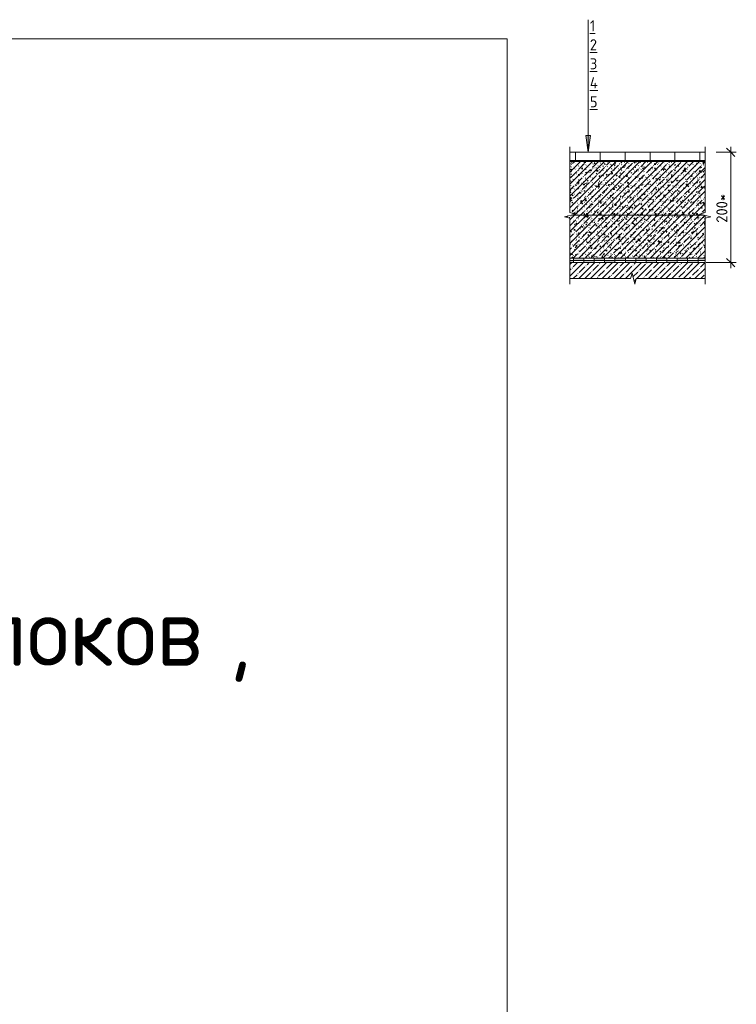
# Model space of a CAD drawing. Header units: millimetres. Extents: x 86102 to 162330, y -10965 to 131946.
# Tile 3 of 52: x 159426 to 160723, y 1966 to 3749. Entities that reach past the tile are written whole.
import ezdxf

# ---------------------------------------------------------------- set-up
doc = ezdxf.new("R2010")
doc.units = ezdxf.units.MM
for name, color, linetype, lineweight in [('A-ANNO-DIMS', 7, 'Continuous', 5), ('A-ANNO-DIMS-10', 7, 'Continuous', 5), ('A-ANNO-NOTE', 7, 'Continuous', 5), ('A-DETL', 7, 'Continuous', 25), ('A-DETL-GENF', 7, 'Continuous', 13), ('A-DETL-THIN', 7, 'Continuous', 5), ('G-ANNO-TEXT', 7, 'Continuous', 5)]:
    doc.layers.add(name, color=color, linetype=linetype, lineweight=lineweight)
doc.styles.add('GOST Common_4', font='GOST_Common.ttf', dxfattribs={"height": 125})
doc.styles.add('GOST Common_5', font='GOST_Common.ttf', dxfattribs={"height": 20})
doc.dimstyles.new('2_мм_2', dxfattribs={"dimscale": 304.8, "dimtxt": 20.1143, "dimasz": 0.049213, "dimexe": 0.032808, "dimexo": 0.049213, "dimgap": 0, "dimtad": 1, "dimdec": 0, "dimdsep": 46, "dimtxsty": 'GOST Common_5', "dimblk1": 'OBLIQUE', "dimblk2": 'OBLIQUE', "dimsah": 1, "dimcen": 0.09, "dimdle": 0.032808, "dimadec": 5, "dimazin": 2, "dimtfac": 1, "dimtdec": 4, "dimtix": 1, "dimtmove": 0, "dimatfit": 3, "dimfxl": 1, "dimtvp": 1, "dimtolj": 1, "dimtzin": 0, "dimarcsym": 2})
pattern_1 = [(0, (159625.4906, 0), (8.128, 2.032), [0.335, -5.761, 0.335, -5.761, -32.512]), (0, (159625.4906, 0), (8.128, 2.032), [-12.192, 0.335, -11.857, 0.335, -5.761, -14.224]), (0, (159625.4906, 0), (8.128, 2.032), [-30.48, 0.335, -3.729, 0.335, -9.825]), (120, (159628.5386, 1.016), (-5.8237636, 6.0230545), [0.335, -5.761, 0.335, -5.761, -32.512]), (120, (159628.5386, 1.016), (-5.8237636, 6.0230545), [-12.192, 0.335, -11.857, 0.335, -5.761, -14.224]), (120, (159628.5386, 1.016), (-5.8237636, 6.0230545), [-30.48, 0.335, -3.729, 0.335, -9.825]), (240, (159629.5546, 5.08), (-2.3042364, -8.0550545), [0.335, -5.761, 0.335, -5.761, -32.512]), (240, (159629.5546, 5.08), (-2.3042364, -8.0550545), [-12.192, 0.335, -11.857, 0.335, -5.761, -14.224]), (240, (159629.5546, 5.08), (-2.3042364, -8.0550545), [-30.48, 0.335, -3.729, 0.335, -9.825])]

# ---------------------------------------------------------------- blocks, each defined once
blk = doc.blocks.new('Линия разрыва - М 1_5-7658049-Пол_Тип 1_керамогранит')
at = {"layer": 'A-DETL-GENF', "lineweight": 5}
for p, q in [((908.9, 3290.4), (906.4, 3280.4)), ((913.9, 3270.4), (908.9, 3290.4)), ((906.4, 3280.4), (796.4, 3280.4)), ((916.4, 3280.4), (913.9, 3270.4)), ((1041.4, 3280.4), (916.4, 3280.4))]:
    blk.add_line(p, q, dxfattribs=at)
blk = doc.blocks.new('Линия разрыва - М 1_5-7675077-Пол_Тип 1_керамогранит')
at = {"layer": 'A-DETL-GENF', "lineweight": 5}
for p, q in [((796.4, 3511.9), (796.4, 3519.4)), ((796.4, 3399.9), (796.4, 3511.9)), ((786.4, 3392.4), (806.4, 3397.4)), ((796.4, 3389.9), (786.4, 3392.4)), ((806.4, 3397.4), (796.4, 3399.9)), ((796.4, 3277.9), (796.4, 3389.9)), ((796.4, 3277.9), (796.4, 3270.4))]:
    blk.add_line(p, q, dxfattribs=at)
blk = doc.blocks.new('Линия разрыва - М 1_5-7675156-Пол_Тип 1_керамогранит')
at = {"layer": 'A-DETL-GENF', "lineweight": 5}
for p, q in [((1041.4, 3511.9), (1041.4, 3519.4)), ((1041.4, 3511.9), (1041.4, 3399.9)), ((1041.4, 3399.9), (1031.4, 3397.4)), ((1031.4, 3397.4), (1051.4, 3392.4)), ((1051.4, 3392.4), (1041.4, 3389.9)), ((1041.4, 3389.9), (1041.4, 3277.9)), ((1041.4, 3277.9), (1041.4, 3270.4))]:
    blk.add_line(p, q, dxfattribs=at)
blk = doc.blocks.new('Стрелка 15гр_черная - Стрелка 15гр_ черная-5807139-Пол_Тип 1_керамогранит')
at = {"layer": 'A-ANNO-NOTE'}
blk.add_hatch(color=256, dxfattribs=at).paths.add_polyline_path([(825.5, 3539.4), (833.4, 3539.4), (829.4, 3509.4)])
for p, q in [((829.4, 3509.4), (829.4, 3749.4)), ((829.4, 3509.4), (825.5, 3539.4)), ((825.5, 3539.4), (833.4, 3539.4)), ((825.5, 3539.4), (829.4, 3509.4)), ((833.4, 3539.4), (825.5, 3539.4)), ((829.4, 3509.4), (833.4, 3539.4)), ((829.4, 3509.4), (833.4, 3539.4))]:
    blk.add_line(p, q, dxfattribs=at)
blk = doc.blocks.new('DIMBLOCK192-Пол_Тип 1_керамогранит')
at = {"layer": 'A-ANNO-DIMS-10', "lineweight": 25}
for p, q in [((160713.1, 3509.4), (160705.6, 3516.9)), ((160713.1, 3509.4), (160720.6, 3501.9)), ((160713.1, 3309.4), (160705.6, 3316.9)), ((160713.1, 3309.4), (160720.6, 3301.9))]:
    blk.add_line(p, q, dxfattribs=at)
at = {"layer": 'A-ANNO-DIMS-10'}
for p, q in [((160713.1, 3299.4), (160713.1, 3519.4)), ((160686.9, 3509.4), (160723.1, 3509.4)), ((160713.1, 3509.4), (160686.9, 3509.4)), ((160668.8, 3309.4), (160723.1, 3309.4)), ((160713.1, 3309.4), (160668.8, 3309.4))]:
    blk.add_line(p, q, dxfattribs=at)
at = {"layer": 'A-ANNO-DIMS-10', "color": 0, "insert": (160687, 3381.6), "char_height": 20, "width": 66.684, "attachment_point": 1, "rotation": 90, "line_spacing_factor": 1.022761, "style": 'GOST Common_5'}
blk.add_mtext('200*', dxfattribs=at)
blk = doc.blocks.new('_Oblique')
at = {"color": 0, "linetype": 'ByBlock', "lineweight": -2}
blk.add_line((-0.5, -0.5), (0.5, 0.5), dxfattribs=at)

msp = doc.modelspace()

# ---------------------------------------------------------------- hatches: boundary and pattern name
at = {"layer": 'A-DETL-GENF', "lineweight": 5}
h = msp.add_hatch(dxfattribs=at)
h.set_pattern_fill('FP_11', color=256, style=0, pattern_type=2)
h.set_pattern_definition([(45, (159625.49, 0), (-10.74944, 10.74944), [15.202, -2.534, 0.507, -2.534]), (45, (159625.49, 10.743), (-10.74944, 10.74944), []), (50, (159625.49, 0), (18.17249, -1.59005), [1.9, -20.903]), (355, (159625.49, 0), (-3.51537, 19.05791), [1.52, -16.722]), (100.451, (159627.005, -0.132), (14.65764, 17.4676), [1.615, -17.764]), (46.184, (159625.49, 5.067), (27.04027, -4.19391), [2.85, -31.354]), (96.636, (159627.744, 4.718), (23.6805, 24.6809), [2.422, -26.647]), (351.184, (159625.49, 5.067), (23.68146, 24.68113), [2.28, -25.083]), (21, (159628.025, 3.8), (15.123144, -10.20089), [1.9, -20.903]), (326, (159628.025, 3.8), (6.16484, 18.37271), [1.52, -16.722]), (71.451, (159629.285, 2.95), (21.28832, 8.17134), [1.615, -17.764]), (37.5, (159625.4906, 0), (0.308063, 8.434498), [0.478, -16.042, 0.478, -16.498, -16.785]), (37.5, (159625.4906, 0), (0.308063, 8.434498), [-33.495, 0.478, -16.308]), (7.5, (159625.491, 0), (6.665607, 9.993532), [0.478, -9.201, 0.478, -15.662, -6.397]), (7.5, (159625.491, 0), (6.665607, 9.993532), [-25.818, 0.478, -5.92]), (327.5, (159619.8406, 0), (13.525065, -0.571517), [0.478, -5.856, 0.478, -19.285, -26.223]), (327.5, (159619.8406, 0), (13.525065, -0.571517), [-26.097, 0.478, -25.746]), (317.5, (159617.307, 0), (14.7753, 2.536293), [0.478, -7.757, 0.478, -12.647, -18.622]), (317.5, (159617.307, 0), (14.7753, 2.536293), [-21.359, 0.478, -18.145])])
h.paths.add_polyline_path([(160421.917346, 3317.381904), (160666.917346, 3317.381904), (160666.917346, 3394.891924), (160656.917346, 3397.391924), (160666.917346, 3399.891924), (160666.917346, 3492.381904), (160421.917346, 3492.381904), (160421.917346, 3399.891924), (160431.917346, 3397.391924), (160428.398618, 3396.512242), (160427.908292, 3396.021916), (160427.233837, 3395.841197), (160426.437315, 3396.021916), (160411.917346, 3392.391924), (160421.917346, 3389.891924), (160421.917346, 3357.684818)])
h.paths.add_polyline_path([(160627.233837, 3395.841197), (160626.559383, 3396.021916), (160626.065647, 3396.515651), (160625.884928, 3397.190106), (160626.065647, 3397.864561), (160626.559383, 3398.358296), (160627.233837, 3398.539015), (160627.908292, 3398.358296), (160628.402027, 3397.864561), (160628.582747, 3397.190106), (160628.402027, 3396.515651), (160627.908292, 3396.021916)])
h.paths.add_polyline_path([(160552.233837, 3395.841197), (160551.559383, 3396.021916), (160551.065647, 3396.515651), (160550.884928, 3397.190106), (160551.065647, 3397.864561), (160551.559383, 3398.358296), (160552.233837, 3398.539015), (160552.908292, 3398.358296), (160553.402027, 3397.864561), (160553.582747, 3397.190106), (160553.402027, 3396.515651), (160552.908292, 3396.021916)])
h.paths.add_polyline_path([(160652.233837, 3395.841197), (160651.559383, 3396.021916), (160651.065647, 3396.515651), (160650.884928, 3397.190106), (160651.065647, 3397.864561), (160651.559383, 3398.358296), (160652.233837, 3398.539015), (160652.908292, 3398.358296), (160653.402027, 3397.864561), (160653.582747, 3397.190106), (160653.402027, 3396.515651), (160652.908292, 3396.021916)])
h.paths.add_polyline_path([(160527.233837, 3395.841197), (160526.559383, 3396.021916), (160526.065647, 3396.515651), (160525.884928, 3397.190106), (160526.065647, 3397.864561), (160526.559383, 3398.358296), (160527.233837, 3398.539015), (160527.908292, 3398.358296), (160528.402027, 3397.864561), (160528.582747, 3397.190106), (160528.402027, 3396.515651), (160527.908292, 3396.021916)])
h.paths.add_polyline_path([(160502.233837, 3395.841197), (160501.559383, 3396.021916), (160501.065647, 3396.515651), (160500.884928, 3397.190106), (160501.065647, 3397.864561), (160501.559383, 3398.358296), (160502.233837, 3398.539015), (160502.908292, 3398.358296), (160503.402027, 3397.864561), (160503.582747, 3397.190106), (160503.402027, 3396.515651), (160502.908292, 3396.021916)])
h.paths.add_polyline_path([(160477.233837, 3395.841197), (160476.559383, 3396.021916), (160476.065647, 3396.515651), (160475.884928, 3397.190106), (160476.065647, 3397.864561), (160476.559383, 3398.358296), (160477.233837, 3398.539015), (160477.908292, 3398.358296), (160478.402027, 3397.864561), (160478.582747, 3397.190106), (160478.402027, 3396.515651), (160477.908292, 3396.021916)])
h.paths.add_polyline_path([(160577.233837, 3395.841197), (160576.559383, 3396.021916), (160576.065647, 3396.515651), (160575.884928, 3397.190106), (160576.065647, 3397.864561), (160576.559383, 3398.358296), (160577.233837, 3398.539015), (160577.908292, 3398.358296), (160578.402027, 3397.864561), (160578.582747, 3397.190106), (160578.402027, 3396.515651), (160577.908292, 3396.021916)])
h.paths.add_polyline_path([(160602.233837, 3395.841197), (160601.559383, 3396.021916), (160601.065647, 3396.515651), (160600.884928, 3397.190106), (160601.065647, 3397.864561), (160601.559383, 3398.358296), (160602.233837, 3398.539015), (160602.908292, 3398.358296), (160603.402027, 3397.864561), (160603.582747, 3397.190106), (160603.402027, 3396.515651), (160602.908292, 3396.021916)])
h.paths.add_polyline_path([(160452.645288, 3395.860674), (160451.970833, 3396.041394), (160451.477098, 3396.535129), (160451.296379, 3397.209583), (160451.477098, 3397.884038), (160451.970833, 3398.377773), (160452.645288, 3398.558493), (160453.33922, 3398.358296), (160453.813478, 3397.884038), (160453.991633, 3397.190106), (160453.813478, 3396.535129), (160453.247052, 3396.021916)])
h = msp.add_hatch(dxfattribs=at)
h.set_pattern_fill('FP_12', color=256, style=0, pattern_type=2)
h.set_pattern_definition(pattern_1)
h.paths.add_polyline_path([(160666.917346, 3492.391924), (160666.917346, 3494.391924), (160421.917346, 3494.391924), (160421.917346, 3492.391924), (160634.333335, 3492.391924)])
h = msp.add_hatch(dxfattribs=at)
h.set_pattern_fill('FP_12', color=256, style=0, pattern_type=2)
h.set_pattern_definition(pattern_1)
h.paths.add_polyline_path([(160666.917346, 3492.391924), (160666.917346, 3494.391924), (160421.917346, 3494.391924), (160421.917346, 3492.391924), (160634.333335, 3492.391924)])
at = {"layer": 'A-DETL-GENF'}
for points in [[(160427.233837, 3395.841197), (160427.908292, 3396.021916), (160428.257452, 3396.476951), (160426.559383, 3396.021916)], [(160452.645288, 3395.860674), (160453.319743, 3396.041394), (160453.813478, 3396.535129), (160453.994197, 3397.209583), (160453.813478, 3397.884038), (160453.319743, 3398.377773), (160452.645288, 3398.558493), (160451.970833, 3398.377773), (160451.477098, 3397.884038), (160451.296379, 3397.209583), (160451.477098, 3396.535129), (160451.970833, 3396.041394)], [(160477.233837, 3395.841197), (160477.908292, 3396.021916), (160478.402027, 3396.515651), (160478.582747, 3397.190106), (160478.402027, 3397.864561), (160477.908292, 3398.358296), (160477.233837, 3398.539015), (160476.559383, 3398.358296), (160476.065647, 3397.864561), (160475.884928, 3397.190106), (160476.065647, 3396.515651), (160476.559383, 3396.021916)], [(160502.233837, 3395.841197), (160502.908292, 3396.021916), (160503.402027, 3396.515651), (160503.582747, 3397.190106), (160503.402027, 3397.864561), (160502.908292, 3398.358296), (160502.233837, 3398.539015), (160501.559383, 3398.358296), (160501.065647, 3397.864561), (160500.884928, 3397.190106), (160501.065647, 3396.515651), (160501.559383, 3396.021916)], [(160527.233837, 3395.841197), (160527.908292, 3396.021916), (160528.402027, 3396.515651), (160528.582747, 3397.190106), (160528.402027, 3397.864561), (160527.908292, 3398.358296), (160527.233837, 3398.539015), (160526.559383, 3398.358296), (160526.065647, 3397.864561), (160525.884928, 3397.190106), (160526.065647, 3396.515651), (160526.559383, 3396.021916)], [(160552.233837, 3395.841197), (160552.908292, 3396.021916), (160553.402027, 3396.515651), (160553.582747, 3397.190106), (160553.402027, 3397.864561), (160552.908292, 3398.358296), (160552.233837, 3398.539015), (160551.559383, 3398.358296), (160551.065647, 3397.864561), (160550.884928, 3397.190106), (160551.065647, 3396.515651), (160551.559383, 3396.021916)], [(160577.233837, 3395.841197), (160577.908292, 3396.021916), (160578.402027, 3396.515651), (160578.582747, 3397.190106), (160578.402027, 3397.864561), (160577.908292, 3398.358296), (160577.233837, 3398.539015), (160576.559383, 3398.358296), (160576.065647, 3397.864561), (160575.884928, 3397.190106), (160576.065647, 3396.515651), (160576.559383, 3396.021916)], [(160602.233837, 3395.841197), (160602.908292, 3396.021916), (160603.402027, 3396.515651), (160603.582747, 3397.190106), (160603.402027, 3397.864561), (160602.908292, 3398.358296), (160602.233837, 3398.539015), (160601.559383, 3398.358296), (160601.065647, 3397.864561), (160600.884928, 3397.190106), (160601.065647, 3396.515651), (160601.559383, 3396.021916)], [(160627.233837, 3395.841197), (160627.908292, 3396.021916), (160628.402027, 3396.515651), (160628.582747, 3397.190106), (160628.402027, 3397.864561), (160627.908292, 3398.358296), (160627.233837, 3398.539015), (160626.559383, 3398.358296), (160626.065647, 3397.864561), (160625.884928, 3397.190106), (160626.065647, 3396.515651), (160626.559383, 3396.021916)], [(160652.233837, 3395.841197), (160652.908292, 3396.021916), (160653.402027, 3396.515651), (160653.582747, 3397.190106), (160653.402027, 3397.864561), (160652.908292, 3398.358296), (160652.233837, 3398.539015), (160651.559383, 3398.358296), (160651.065647, 3397.864561), (160650.884928, 3397.190106), (160651.065647, 3396.515651), (160651.559383, 3396.021916)]]:
    msp.add_hatch(color=256, dxfattribs=at).paths.add_polyline_path(points)
at = {"layer": 'A-DETL-GENF', "true_color": 0x808080}
h = msp.add_hatch(color=8, dxfattribs=at)
h.paths.add_polyline_path([(160559.849487, 3313.381904), (160559.849487, 3317.381904), (160541.052218, 3317.381904), (160541.052218, 3313.381904), (160544.197365, 3313.381904)])
h.paths.add_polyline_path([(160447.065876, 3313.381904), (160447.065876, 3317.381904), (160428.268608, 3317.381904), (160428.268608, 3313.381904)])
h.paths.add_polyline_path([(160465.863145, 3313.381904), (160484.660413, 3313.381904), (160484.660413, 3317.381904), (160465.863145, 3317.381904)])
h.paths.add_polyline_path([(160666.917346, 3313.381904), (160666.917346, 3317.381904), (160653.835829, 3317.381904), (160653.835829, 3313.381904)])
h.paths.add_polyline_path([(160635.038561, 3313.381904), (160635.038561, 3317.381904), (160616.241292, 3317.381904), (160616.241292, 3313.381904)])
h.paths.add_polyline_path([(160503.457681, 3313.381904), (160522.25495, 3313.381904), (160522.25495, 3317.381904), (160503.457681, 3317.381904)])
h.paths.add_polyline_path([(160597.444024, 3313.381904), (160597.444024, 3317.381904), (160578.646755, 3317.381904), (160578.646755, 3313.381904)])
h = msp.add_hatch(color=8, dxfattribs=at)
h.paths.add_polyline_path([(160421.917346, 3309.381904), (160428.268608, 3309.381904), (160428.268608, 3313.381904), (160421.917346, 3313.381904), (160421.917346, 3310.733433)])
h.paths.add_polyline_path([(160653.835829, 3309.381904), (160653.835829, 3313.381904), (160635.038561, 3313.381904), (160635.038561, 3309.381904)])
h.paths.add_polyline_path([(160447.065876, 3309.381904), (160465.863145, 3309.381904), (160465.863145, 3313.381904), (160447.065876, 3313.381904)])
h.paths.add_polyline_path([(160616.241292, 3309.381904), (160616.241292, 3313.381904), (160597.444024, 3313.381904), (160597.444024, 3309.381904)])
h.paths.add_polyline_path([(160484.660413, 3309.381904), (160503.457681, 3309.381904), (160503.457681, 3313.381904), (160484.660413, 3313.381904)])
h.paths.add_polyline_path([(160578.646755, 3309.381904), (160578.646755, 3313.381904), (160559.849487, 3313.381904), (160559.849487, 3309.381904)])
h.paths.add_polyline_path([(160522.25495, 3309.381904), (160541.052218, 3309.381904), (160541.052218, 3313.381904), (160522.25495, 3313.381904)])
at = {"layer": 'A-DETL-GENF', "lineweight": 5}
h = msp.add_hatch(dxfattribs=at)
h.set_pattern_fill('FP_10', color=256, style=0, pattern_type=2)
h.set_pattern_definition([(45, (159625.49, 0), (-10.500536, 10.500536), [14.85, -2.475, 0.495, -2.475]), (45, (159625.49, 10.494), (-10.500536, 10.500536), [])])
h.paths.add_polyline_path([(160539.417346, 3270.391924), (160541.917346, 3280.391924), (160666.917346, 3280.391924), (160666.917346, 3309.381904), (160421.917346, 3309.381904), (160421.917346, 3280.391924), (160531.917346, 3280.391924), (160534.417346, 3290.391924), (160536.917346, 3280.391924)])

# ---------------------------------------------------------------- linework, layer by layer
at = {"layer": 'A-DETL', "lineweight": 5}
for p, q in [((160666.917346, 3509.391924), (160421.917346, 3509.391924)), ((160431.917346, 3509.391924), (160431.917346, 3494.391924)), ((160476.917346, 3509.391924), (160476.917346, 3494.391924)), ((160521.917346, 3509.391924), (160521.917346, 3494.391924)), ((160566.917346, 3509.391924), (160566.917346, 3494.391924)), ((160611.917346, 3509.391924), (160611.917346, 3494.391924)), ((160656.917346, 3509.391924), (160656.917346, 3494.391924)), ((160666.917346, 3494.391924), (160421.917346, 3494.391924)), ((160421.917346, 3492.391924), (160666.917346, 3492.391924)), ((160423.917346, 3395.391924), (160664.917346, 3395.391924)), ((160666.917346, 3389.891924), (160666.917346, 3394.891924)), ((160421.917346, 3317.381904), (160666.917346, 3317.381904)), ((160428.268608, 3317.381904), (160428.268608, 3313.381904)), ((160447.065876, 3313.381904), (160447.065876, 3317.381904)), ((160465.863145, 3317.381904), (160465.863145, 3313.381904)), ((160484.660413, 3313.381904), (160484.660413, 3317.381904)), ((160503.457681, 3317.381904), (160503.457681, 3313.381904)), ((160522.25495, 3313.381904), (160522.25495, 3317.381904)), ((160541.052218, 3317.381904), (160541.052218, 3313.381904)), ((160559.849487, 3313.381904), (160559.849487, 3317.381904)), ((160578.646755, 3317.381904), (160578.646755, 3313.381904)), ((160597.444024, 3313.381904), (160597.444024, 3317.381904)), ((160616.241292, 3317.381904), (160616.241292, 3313.381904)), ((160635.038561, 3313.381904), (160635.038561, 3317.381904)), ((160653.835829, 3317.381904), (160653.835829, 3313.381904)), ((160428.268608, 3313.381904), (160421.917346, 3313.381904)), ((160421.917346, 3309.381904), (160428.268608, 3309.381904)), ((160428.268608, 3313.381904), (160447.065876, 3313.381904)), ((160428.268608, 3309.381904), (160428.268608, 3313.381904)), ((160465.863145, 3313.381904), (160447.065876, 3313.381904)), ((160447.065876, 3313.381904), (160447.065876, 3309.381904)), ((160447.065876, 3309.381904), (160465.863145, 3309.381904)), ((160465.863145, 3313.381904), (160484.660413, 3313.381904)), ((160465.863145, 3309.381904), (160465.863145, 3313.381904)), ((160503.457681, 3313.381904), (160484.660413, 3313.381904)), ((160484.660413, 3313.381904), (160484.660413, 3309.381904)), ((160484.660413, 3309.381904), (160503.457681, 3309.381904)), ((160503.457681, 3313.381904), (160522.25495, 3313.381904)), ((160503.457681, 3309.381904), (160503.457681, 3313.381904)), ((160541.052218, 3313.381904), (160522.25495, 3313.381904)), ((160522.25495, 3313.381904), (160522.25495, 3309.381904)), ((160522.25495, 3309.381904), (160541.052218, 3309.381904)), ((160541.052218, 3313.381904), (160559.849487, 3313.381904)), ((160541.052218, 3309.381904), (160541.052218, 3313.381904)), ((160578.646755, 3313.381904), (160559.849487, 3313.381904)), ((160559.849487, 3313.381904), (160559.849487, 3309.381904)), ((160559.849487, 3309.381904), (160578.646755, 3309.381904)), ((160578.646755, 3313.381904), (160597.444024, 3313.381904)), ((160578.646755, 3309.381904), (160578.646755, 3313.381904)), ((160616.241292, 3313.381904), (160597.444024, 3313.381904)), ((160597.444024, 3313.381904), (160597.444024, 3309.381904)), ((160597.444024, 3309.381904), (160616.241292, 3309.381904)), ((160616.241292, 3313.381904), (160635.038561, 3313.381904)), ((160616.241292, 3309.381904), (160616.241292, 3313.381904)), ((160653.835829, 3313.381904), (160635.038561, 3313.381904)), ((160635.038561, 3313.381904), (160635.038561, 3309.381904)), ((160635.038561, 3309.381904), (160653.835829, 3309.381904)), ((160653.835829, 3313.381904), (160666.917346, 3313.381904)), ((160653.835829, 3309.381904), (160653.835829, 3313.381904))]:
    msp.add_line(p, q, dxfattribs=at)
at = {"layer": 'A-DETL', "lineweight": 13}
for p, q in [((160447.065876, 3309.381904), (160428.268608, 3309.381904)), ((160484.660413, 3309.381904), (160465.863145, 3309.381904)), ((160522.25495, 3309.381904), (160503.457681, 3309.381904)), ((160559.849487, 3309.381904), (160541.052218, 3309.381904)), ((160597.444024, 3309.381904), (160578.646755, 3309.381904)), ((160635.038561, 3309.381904), (160616.241292, 3309.381904)), ((160666.917346, 3309.381904), (160653.835829, 3309.381904))]:
    msp.add_line(p, q, dxfattribs=at)
at = {"layer": 'A-DETL', "lineweight": 5}
for centre, start, end in [((160427.233837, 3397.190106), 240, 329.830122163), ((160427.233837, 3397.190106), 75, 81.364807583), ((160452.645288, 3397.209583), 0, 180), ((160452.645288, 3397.209583), 180, 0), ((160477.233837, 3397.190106), 0, 180), ((160477.233837, 3397.190106), 180, 0), ((160502.233837, 3397.190106), 0, 180), ((160502.233837, 3397.190106), 180, 0), ((160527.233837, 3397.190106), 0, 180), ((160527.233837, 3397.190106), 180, 0), ((160552.233837, 3397.190106), 0, 180), ((160552.233837, 3397.190106), 180, 0), ((160577.233837, 3397.190106), 0, 180), ((160577.233837, 3397.190106), 180, 0), ((160602.233837, 3397.190106), 0, 180), ((160602.233837, 3397.190106), 180, 0), ((160627.233837, 3397.190106), 0, 180), ((160627.233837, 3397.190106), 180, 0), ((160652.233837, 3397.190106), 0, 180), ((160652.233837, 3397.190106), 180, 0)]:
    msp.add_arc(centre, 1.348909, start, end, dxfattribs=at)
at = {"layer": 'A-DETL-THIN'}
for p, q in [((154808.531149, 3714.667897), (160308.531149, 3714.667897)), ((160308.531149, 3714.667897), (160308.531149, -10965.332103))]:
    msp.add_line(p, q, dxfattribs=at)

# ---------------------------------------------------------------- block references
at = {"layer": 'A-ANNO-NOTE'}
msp.add_blockref('Стрелка 15гр_черная - Стрелка 15гр_ черная-5807139-Пол_Тип 1_керамогранит', (159625.490578, 0), dxfattribs=at)
at = {"layer": 'A-DETL-GENF'}
for name in ['Линия разрыва - М 1_5-7675077-Пол_Тип 1_керамогранит', 'Линия разрыва - М 1_5-7675156-Пол_Тип 1_керамогранит', 'Линия разрыва - М 1_5-7658049-Пол_Тип 1_керамогранит']:
    msp.add_blockref(name, (159625.490578, 0), dxfattribs=at)

# ---------------------------------------------------------------- texts
at = {"layer": 'G-ANNO-TEXT', "attachment_point": 1}
for s, insert, char_height, width, style in [('\\L\\fGOST Common|b0|i0|c204|p34|;\\L1', (160458.010166, 3748.309536), 20, 12.0253125, 'GOST Common_5'), ('\\L\\fGOST Common|b0|i0|c204|p34|;\\L2', (160458.010166, 3713.913702), 20, 17.637125, 'GOST Common_5'), ('\\L\\fGOST Common|b0|i0|c204|p34|;\\L3', (160458.010166, 3679.517869), 20, 16.8354375, 'GOST Common_5'), ('\\L\\fGOST Common|b0|i0|c204|p34|;\\L4', (160458.010166, 3645.122036), 20, 20.0421875, 'GOST Common_5'), ('\\L\\fGOST Common|b0|i0|c204|p34|;\\L5', (160458.010166, 3610.726202), 20, 17.637125, 'GOST Common_5'), ('блоков', (159269.887211, 2704.144157), 125, 649.366875, 'GOST Common_4'), (', ', (159805.668461, 2704.144157), 125, 104.219375, 'GOST Common_4')]:
    msp.add_mtext(s, dxfattribs=dict(at, insert=insert, char_height=char_height, width=width, style=style))

# ---------------------------------------------------------------- dimensions: what is measured, and where the dimension line sits
at = {"layer": 'A-ANNO-DIMS'}
dim = msp.add_linear_dim(base=(160713.133038, 3509.391924), p1=(160653.835829, 3309.381904), p2=(160671.917346, 3509.391924), angle=90, text='200*', dimstyle='2_мм_2', override={"dimpost": '<>', "dimfxl": 200.825669}, dxfattribs=at)
dim.commit()
dim.dimension.update_dxf_attribs({"geometry": 'DIMBLOCK192-Пол_Тип 1_керамогранит', "text_midpoint": (160703.133038, 3409.386914)})

doc.saveas('drawing.dxf')
